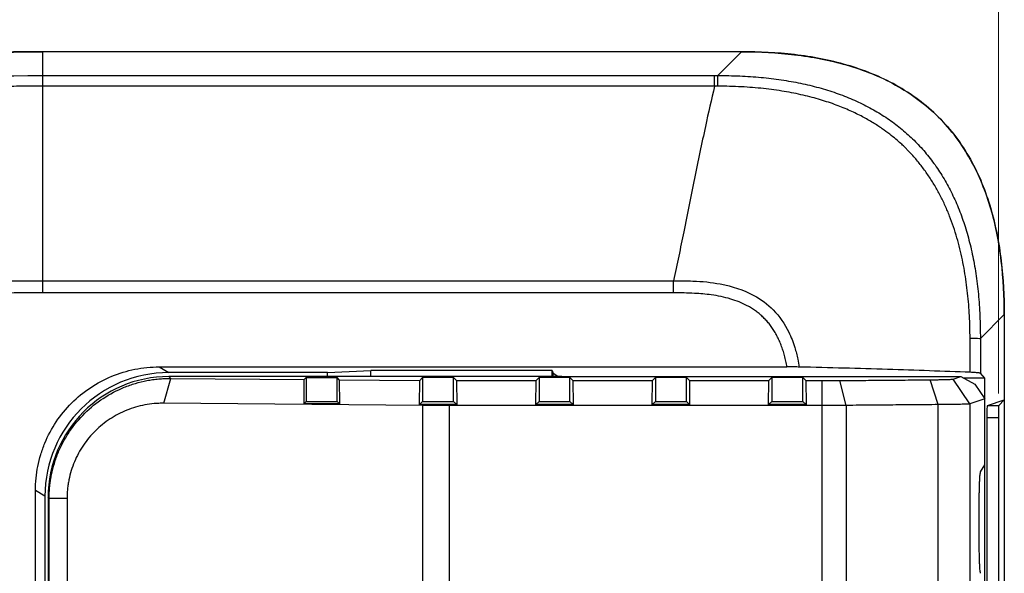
# Model space of a CAD drawing. Header units: millimetres. Extents: x 15 to 415, y 5 to 292.
# Tile 13 of 15: x 264 to 304, y 222 to 245. Entities that reach past the tile are written whole.
import ezdxf

# ---------------------------------------------------------------- set-up
doc = ezdxf.new("R2010")
doc.units = ezdxf.units.MM
doc.styles.add('SLDTEXTSTYLE0', font='TXT', dxfattribs={"width": 0.75})
doc.dimstyles.new('SLDDIMSTYLE0', dxfattribs={"dimtxt": 3.5, "dimasz": 3.302, "dimexe": 0, "dimexo": 0.0625, "dimgap": 0.875, "dimtad": 1, "dimdec": 1, "dimrnd": 1e-09, "dimzin": 4, "dimdsep": 46, "dimtxsty": 'SLDTEXTSTYLE0', "dimsah": 1, "dimcen": 0.09, "dimadec": 0, "dimazin": 1, "dimtfac": 1, "dimtdec": 1, "dimtofl": 0, "dimtmove": 0, "dimatfit": 3, "dimfxl": 1, "dimfrac": 2, "dimtolj": 1, "dimtzin": 12, "dimarcsym": 0})

# ---------------------------------------------------------------- blocks, each defined once
blk = doc.blocks.new('_D')
at = {"color": 7, "linetype": 'Continuous', "lineweight": 18}
for p, q in [((113.957, 230.386), (113.957, 261.935)), ((303.983, 229.82), (303.983, 261.935)), ((113.957, 260.935), (303.983, 260.935))]:
    blk.add_line(p, q, dxfattribs=at)
for points in [[(113.957, 260.935), (117.259, 260.427), (117.259, 261.443)], [(303.983, 260.935), (300.681, 261.443), (300.681, 260.427)]]:
    blk.add_solid(points, dxfattribs=at)
at = {"color": 7, "linetype": 'Continuous', "lineweight": 18, "insert": (204.396, 265.447), "char_height": 3.5, "attachment_point": 1, "style": 'SLDTEXTSTYLE0'}
blk.add_mtext('190.0', dxfattribs=at)

msp = doc.modelspace()

# ---------------------------------------------------------------- linework, layer by layer
at = {"color": 7, "linetype": 'Continuous', "lineweight": 25}
for p, q in [((264.781, 242.865), (264.781, 243.841)), ((293.442, 243.841), (264.781, 243.841)), ((293.442, 243.841), (292.466, 242.865)), ((264.781, 242.865), (292.339, 242.865)), ((292.339, 242.865), (292.466, 242.865)), ((292.339, 242.427), (264.781, 242.427)), ((264.781, 234.45), (290.651, 234.45)), ((290.651, 233.952), (264.781, 233.952)), ((303.24, 232.078), (304.222, 233.061)), ((304.222, 233.061), (304.222, 229.558)), ((303.24, 232.078), (303.239, 230.651)), ((269.557, 230.915), (269.95, 230.679)), ((269.557, 230.915), (295.307, 230.915)), ((276.462, 230.679), (269.95, 230.679)), ((276.462, 230.679), (278.24, 230.772)), ((276.462, 230.518), (276.462, 230.679)), ((285.67, 230.772), (278.24, 230.772)), ((278.24, 230.518), (278.24, 230.772)), ((285.67, 230.772), (285.715, 230.639)), ((285.67, 230.518), (285.67, 230.772)), ((285.916, 230.518), (285.715, 230.639)), ((285.715, 230.518), (285.715, 230.639)), ((303.43, 230.459), (303.239, 230.651)), ((269.745, 229.423), (270.03, 230.442)), ((269.953, 230.518), (270.03, 230.442)), ((286.075, 230.518), (269.953, 230.518)), ((270.03, 230.442), (275.51, 230.397)), ((275.498, 229.414), (275.51, 230.397)), ((275.586, 230.474), (275.51, 230.397)), ((275.586, 230.474), (276.856, 230.474)), ((275.586, 230.474), (275.586, 229.502)), ((276.944, 230.386), (276.856, 230.474)), ((276.856, 229.502), (276.856, 230.474)), ((276.944, 230.386), (276.957, 229.402)), ((276.944, 230.386), (280.246, 230.359)), ((280.234, 229.375), (280.246, 230.359)), ((280.361, 230.474), (280.246, 230.359)), ((280.361, 230.474), (280.361, 229.502)), ((281.631, 230.474), (280.361, 230.474)), ((281.631, 229.502), (281.631, 230.474)), ((281.753, 230.352), (281.631, 230.474)), ((281.753, 230.352), (281.764, 229.37)), ((281.753, 230.352), (285.015, 230.352)), ((285.004, 229.37), (285.015, 230.352)), ((285.137, 230.474), (285.015, 230.352)), ((285.137, 230.474), (285.137, 229.502)), ((286.407, 230.474), (285.137, 230.474)), ((286.075, 230.518), (302.443, 230.518)), ((286.407, 229.502), (286.407, 230.474)), ((286.528, 230.352), (286.407, 230.474)), ((286.528, 230.352), (286.539, 229.37)), ((286.528, 230.352), (289.79, 230.352)), ((289.779, 229.37), (289.79, 230.352)), ((289.912, 230.474), (289.79, 230.352)), ((289.912, 230.474), (289.912, 229.502)), ((291.182, 230.474), (289.912, 230.474)), ((291.182, 229.502), (291.182, 230.474)), ((291.303, 230.352), (291.182, 230.474)), ((291.303, 230.352), (291.314, 229.37)), ((291.303, 230.352), (294.566, 230.352)), ((294.554, 229.37), (294.566, 230.352)), ((294.687, 230.474), (294.566, 230.352)), ((294.687, 230.474), (294.687, 229.502)), ((295.957, 230.474), (294.687, 230.474)), ((295.957, 229.502), (295.957, 230.474)), ((296.079, 230.352), (295.957, 230.474)), ((296.079, 230.352), (296.09, 229.37)), ((296.079, 230.352), (296.748, 230.352)), ((296.748, 229.334), (296.748, 230.352)), ((297.738, 229.336), (297.475, 230.355)), ((301.513, 229.368), (301.181, 230.387)), ((302.128, 230.413), (302.443, 230.518)), ((302.802, 229.395), (302.128, 230.413)), ((302.443, 230.518), (303.019, 230.212)), ((303.43, 230.459), (302.553, 230.459)), ((303.019, 230.212), (303.424, 229.602)), ((303.43, 189.033), (303.43, 230.459)), ((280.376, 229.337), (269.745, 229.423)), ((275.498, 229.414), (275.586, 229.502)), ((276.957, 229.402), (275.498, 229.414)), ((275.586, 229.502), (276.856, 229.502)), ((276.957, 229.402), (276.856, 229.502)), ((280.234, 229.375), (280.361, 229.502)), ((280.361, 229.502), (281.631, 229.502)), ((281.764, 229.37), (281.631, 229.502)), ((285.004, 229.37), (285.137, 229.502)), ((285.137, 229.502), (286.407, 229.502)), ((286.539, 229.37), (286.407, 229.502)), ((289.779, 229.37), (289.912, 229.502)), ((289.912, 229.502), (291.182, 229.502)), ((291.314, 229.37), (291.182, 229.502)), ((294.554, 229.37), (294.687, 229.502)), ((294.687, 229.502), (295.957, 229.502)), ((296.09, 229.37), (295.957, 229.502)), ((303.424, 229.602), (302.802, 229.395)), ((302.802, 229.395), (302.802, 190.098)), ((303.424, 226.896), (303.424, 229.602)), ((303.53, 229.328), (304.222, 229.558)), ((303.992, 229.328), (304.222, 229.558)), ((304.222, 229.558), (304.222, 189.934)), ((280.387, 229.374), (280.234, 229.375)), ((280.376, 229.337), (280.387, 229.374)), ((280.376, 190.156), (280.376, 229.337)), ((281.45, 229.334), (281.45, 229.37)), ((281.764, 229.37), (281.45, 229.37)), ((296.748, 229.334), (281.45, 229.334)), ((281.45, 229.334), (281.45, 190.159)), ((286.539, 229.37), (285.004, 229.37)), ((291.314, 229.37), (289.779, 229.37)), ((296.09, 229.37), (294.554, 229.37)), ((296.748, 190.159), (296.748, 229.334)), ((297.738, 229.336), (297.738, 190.156)), ((301.513, 190.124), (301.513, 229.368)), ((303.53, 229.328), (303.992, 229.328)), ((303.503, 228.82), (303.503, 190.673)), ((303.983, 228.82), (303.503, 228.82)), ((303.983, 228.82), (303.983, 190.673)), ((303.251, 226.608), (303.424, 226.896)), ((264.874, 225.615), (264.485, 225.848)), ((264.874, 225.615), (264.874, 216.858)), ((265.045, 225.522), (265.001, 225.566)), ((265.001, 225.566), (265.001, 216.096)), ((265.779, 225.522), (265.045, 225.522)), ((265.045, 193.97), (265.045, 225.522)), ((265.779, 225.522), (265.779, 193.97)), ((303.196, 223.587), (303.196, 225.471))]:
    msp.add_line(p, q, dxfattribs=at)
for centre, major_axis, ratio, start_param, end_param in [((269.974, 225.592), (-4.381, 2.624), 0.99484, 5.254374, 6.820609), ((269.955, 225.565), (-3.503, 3.503), 0.999695, 5.497939, 7.068431), ((303.53, 228.82), (0, 0.508), 0.052408, 0.017453, 1.570796), ((303.992, 228.82), (0, 0.508), 0.017455, 0.017453, 1.570796)]:
    msp.add_ellipse(centre, major_axis=major_axis, ratio=ratio, start_param=start_param, end_param=end_param, dxfattribs=at)
for points, knots in [([(264.781, 243.841), (261.465, 243.841), (258.987, 243.66), (254.897, 243.143), (253.286, 242.806), (250.115, 242.174), (248.557, 241.876), (244.712, 241.439), (242.426, 241.301), (239.381, 241.301)], [0, 0, 0, 0, 0.25, 0.25, 0.5, 0.5, 0.75, 0.75, 1, 1, 1, 1]), ([(239.381, 241.296), (242.427, 241.296), (244.713, 241.435), (248.558, 241.872), (250.115, 242.169), (253.286, 242.801), (254.898, 243.138), (258.987, 243.656), (261.465, 243.836), (264.781, 243.836)], [0, 0, 0, 0, 0.25, 0.25, 0.5, 0.5, 0.75, 0.75, 1, 1, 1, 1]), ([(304.222, 233.061), (304.222, 233.793), (304.185, 234.526), (304.013, 235.972), (303.877, 236.687), (303.57, 237.742), (303.449, 238.09), (303.173, 238.764), (303.017, 239.091), (302.663, 239.726), (302.465, 240.034), (302.022, 240.623), (301.78, 240.902), (301.005, 241.675), (300.422, 242.107), (299.135, 242.823), (298.46, 243.091), (297.066, 243.496), (296.341, 243.633), (294.895, 243.805), (294.169, 243.841), (293.442, 243.841)], [0, 0, 0, 0, 0.125, 0.125, 0.25, 0.25, 0.3125, 0.3125, 0.375, 0.375, 0.4375, 0.4375, 0.5, 0.5, 0.625, 0.625, 0.75, 0.75, 0.875, 0.875, 1, 1, 1, 1]), ([(293.455, 243.836), (294.185, 243.836), (294.908, 243.8), (296.338, 243.631), (297.045, 243.498), (298.088, 243.198), (298.433, 243.081), (299.115, 242.806), (299.446, 242.649), (300.083, 242.297), (300.389, 242.102), (300.975, 241.666), (301.257, 241.424), (302.034, 240.652), (302.469, 240.071), (303.19, 238.786), (303.46, 238.111), (303.869, 236.715), (304.007, 235.99), (304.181, 234.538), (304.218, 233.808), (304.218, 233.074)], [0, 0, 0, 0, 0.125, 0.125, 0.25, 0.25, 0.3125, 0.3125, 0.375, 0.375, 0.4375, 0.4375, 0.5, 0.5, 0.625, 0.625, 0.75, 0.75, 0.875, 0.875, 1, 1, 1, 1]), ([(239.381, 240.323), (242.455, 240.324), (244.783, 240.464), (248.707, 240.91), (250.301, 241.215), (253.481, 241.849), (255.061, 242.179), (259.068, 242.687), (261.5, 242.865), (264.781, 242.865)], [0, 0, 0, 0, 0.25, 0.25, 0.5, 0.5, 0.75, 0.75, 1, 1, 1, 1]), ([(264.781, 242.427), (264.781, 242.55), (264.781, 242.66), (264.781, 242.814), (264.781, 242.857), (264.781, 242.865)], [0, 0, 0, 0, 0.5, 0.5, 1, 1, 1, 1]), ([(292.339, 242.427), (292.339, 242.555), (292.339, 242.662), (292.339, 242.813), (292.339, 242.857), (292.339, 242.865)], [0, 0, 0, 0, 0.5, 0.5, 1, 1, 1, 1]), ([(292.466, 242.865), (292.619, 242.864), (292.922, 242.862), (293.372, 242.847), (293.811, 242.822), (294.241, 242.788), (294.661, 242.743), (295.071, 242.688), (295.471, 242.623), (295.861, 242.549), (296.241, 242.464), (296.612, 242.369), (296.972, 242.264), (297.323, 242.149), (297.663, 242.023), (297.994, 241.888), (298.315, 241.742), (298.625, 241.586), (298.926, 241.42), (299.217, 241.244), (299.498, 241.058), (299.768, 240.861), (300.029, 240.654), (300.28, 240.437), (300.521, 240.209), (300.751, 239.971), (300.972, 239.723), (301.182, 239.464), (301.382, 239.195), (301.572, 238.915), (301.752, 238.625), (301.922, 238.325), (302.081, 238.014), (302.231, 237.692), (302.37, 237.36), (302.499, 237.018), (302.617, 236.664), (302.726, 236.301), (302.824, 235.926), (302.912, 235.541), (302.989, 235.146), (303.056, 234.739), (303.113, 234.322), (303.16, 233.894), (303.196, 233.456), (303.221, 233.006), (303.237, 232.546), (303.239, 232.235), (303.24, 232.078)], [0, 0, 0, 0, 0.026228, 0.051906, 0.077046, 0.101662, 0.125771, 0.149387, 0.172527, 0.195211, 0.217458, 0.239288, 0.260724, 0.281788, 0.302507, 0.322905, 0.343011, 0.362854, 0.382463, 0.401871, 0.421109, 0.440212, 0.459213, 0.478149, 0.497054, 0.515965, 0.534918, 0.55395, 0.573096, 0.592391, 0.611871, 0.63157, 0.651521, 0.671755, 0.692305, 0.713199, 0.734467, 0.756136, 0.778232, 0.800779, 0.823802, 0.847321, 0.87136, 0.895938, 0.921073, 0.946784, 0.973087, 1, 1, 1, 1]), ([(292.47, 242.427), (292.469, 242.55), (292.469, 242.66), (292.468, 242.814), (292.467, 242.857), (292.466, 242.865)], [0, 0, 0, 0, 0.5, 0.5, 1, 1, 1, 1]), ([(264.781, 242.427), (264.461, 242.426), (263.834, 242.424), (262.914, 242.408), (262.033, 242.383), (261.192, 242.348), (260.39, 242.305), (259.454, 242.241), (257.91, 242.105), (255.985, 241.857), (253.852, 241.474), (252.514, 241.21), (251.673, 241.045), (251.268, 240.966), (250.682, 240.852), (249.914, 240.709), (248.962, 240.545), (247.824, 240.374), (246.498, 240.211), (244.984, 240.07), (243.282, 239.964), (241.394, 239.895), (240.072, 239.888), (239.381, 239.884)], [0, 0, 0, 0, 0.037533, 0.073525, 0.107977, 0.140888, 0.172259, 0.20209, 0.250972, 0.354034, 0.42958, 0.505083, 0.513979, 0.530096, 0.553431, 0.583984, 0.621752, 0.666743, 0.718959, 0.778391, 0.84504, 0.91891, 1, 1, 1, 1]), ([(264.781, 234.45), (264.781, 235.881), (264.781, 238.611), (264.781, 241.203), (264.781, 242.427)], [0.0264969, 0.0264969, 0.0264969, 0.0264969, 0.5, 0.9493809, 0.9493809, 0.9493809, 0.9493809]), ([(292.339, 242.427), (292.208, 241.884), (291.927, 240.643), (291.519, 238.657), (291.097, 236.542), (290.8, 235.126), (290.651, 234.45)], [0.0264963, 0.0264963, 0.0264963, 0.0264963, 0.2258858, 0.4758858, 0.7258858, 0.9493895, 0.9493895, 0.9493895, 0.9493895]), ([(302.817, 232.093), (302.815, 232.246), (302.811, 232.552), (302.793, 233.012), (302.763, 233.473), (302.72, 233.933), (302.664, 234.393), (302.593, 234.851), (302.507, 235.308), (302.404, 235.761), (302.283, 236.211), (302.143, 236.656), (301.983, 237.094), (301.801, 237.524), (301.598, 237.945), (301.371, 238.354), (301.121, 238.749), (300.848, 239.13), (300.552, 239.493), (300.307, 239.759), (300.112, 239.952), (299.961, 240.093), (299.761, 240.267), (299.508, 240.47), (299.198, 240.696), (298.827, 240.937), (298.392, 241.185), (297.888, 241.431), (297.315, 241.665), (296.672, 241.88), (295.96, 242.068), (295.179, 242.223), (294.332, 242.337), (293.422, 242.411), (292.794, 242.422), (292.47, 242.427)], [0, 0, 0, 0, 0.027394, 0.05485, 0.082362, 0.109927, 0.137548, 0.165214, 0.192916, 0.22065, 0.248421, 0.27623, 0.304059, 0.331896, 0.359741, 0.387614, 0.415513, 0.443424, 0.471339, 0.499257, 0.508092, 0.520423, 0.536255, 0.555593, 0.578444, 0.604807, 0.634671, 0.668035, 0.704926, 0.74535, 0.789271, 0.836702, 0.887648, 0.942078, 1, 1, 1, 1]), ([(239.381, 231.912), (239.727, 231.913), (240.435, 231.915), (241.523, 231.933), (242.662, 231.967), (243.85, 232.021), (245.088, 232.101), (246.375, 232.214), (247.709, 232.366), (249.088, 232.567), (250.51, 232.822), (252.072, 233.148), (253.762, 233.516), (255.576, 233.861), (257.406, 234.114), (259.245, 234.288), (261.089, 234.39), (262.935, 234.444), (264.166, 234.448), (264.781, 234.45)], [0, 0, 0, 0, 0.040535, 0.083059, 0.127571, 0.174073, 0.222562, 0.273041, 0.325509, 0.379965, 0.436413, 0.494851, 0.567023, 0.639189, 0.711349, 0.783508, 0.855671, 0.927835, 1, 1, 1, 1]), ([(290.651, 234.45), (290.918, 234.449), (291.561, 234.447), (292.686, 234.339), (293.844, 233.977), (294.816, 233.267), (295.348, 232.485), (295.622, 231.772), (295.747, 231.287), (295.793, 231.016), (295.812, 230.909)], [0, 0, 0, 0, 0.1145392, 0.2761182, 0.4841702, 0.6263712, 0.7851617, 0.8819049, 0.9536052, 1, 1, 1, 1]), ([(264.781, 233.952), (264.433, 233.951), (263.752, 233.949), (262.751, 233.934), (261.792, 233.908), (260.877, 233.872), (260.003, 233.826), (259.173, 233.769), (258.095, 233.678), (256.772, 233.527), (255.31, 233.305), (253.746, 232.995), (252.381, 232.705), (251.103, 232.439), (250.159, 232.261), (249.236, 232.102), (248.334, 231.962), (247.454, 231.841), (246.595, 231.739), (245.38, 231.62), (243.742, 231.51), (241.618, 231.428), (240.145, 231.418), (239.381, 231.413)], [0, 0, 0, 0, 0.040787, 0.079912, 0.11738, 0.153197, 0.187369, 0.219902, 0.250805, 0.314215, 0.375966, 0.424166, 0.501101, 0.539622, 0.577177, 0.613777, 0.64943, 0.684148, 0.717942, 0.750825, 0.827354, 0.910389, 1, 1, 1, 1]), ([(295.307, 230.915), (295.293, 230.994), (295.264, 231.149), (295.209, 231.376), (295.145, 231.593), (295.072, 231.8), (294.991, 231.998), (294.9, 232.185), (294.8, 232.363), (294.691, 232.531), (294.574, 232.689), (294.447, 232.837), (294.311, 232.975), (294.167, 233.103), (294.013, 233.221), (293.85, 233.328), (293.525, 233.514), (292.979, 233.728), (292.246, 233.878), (291.458, 233.943), (290.94, 233.949), (290.651, 233.952)], [0, 0, 0, 0, 0.038799, 0.076362, 0.112769, 0.148111, 0.182483, 0.215995, 0.248762, 0.280908, 0.312566, 0.343875, 0.374978, 0.406025, 0.437162, 0.468538, 0.500298, 0.618084, 0.749719, 0.860499, 1, 1, 1, 1]), ([(302.82, 230.692), (302.82, 230.918), (302.819, 231.147), (302.818, 231.613), (302.819, 231.851), (302.817, 232.093)], [0, 0, 0, 0, 0.5, 0.5, 1, 1, 1, 1]), ([(302.817, 232.093), (302.936, 232.091), (303.042, 232.089), (303.191, 232.084), (303.232, 232.081), (303.24, 232.078)], [0, 0, 0, 0, 0.5, 0.5, 1, 1, 1, 1]), ([(264.485, 225.848), (264.485, 226.183), (264.517, 226.513), (264.613, 226.998), (264.653, 227.159), (264.749, 227.478), (264.806, 227.636), (264.996, 228.096), (265.152, 228.387), (265.52, 228.938), (265.734, 229.199), (266.202, 229.666), (266.457, 229.876), (267.011, 230.246), (267.306, 230.403), (267.917, 230.655), (268.236, 230.752), (268.891, 230.882), (269.222, 230.915), (269.557, 230.915)], [0, 0, 0, 0, 0.125, 0.125, 0.1875, 0.1875, 0.25, 0.25, 0.375, 0.375, 0.5, 0.5, 0.625, 0.625, 0.75, 0.75, 0.875, 0.875, 1, 1, 1, 1]), ([(295.812, 230.909), (295.779, 230.91), (295.715, 230.911), (295.616, 230.913), (295.515, 230.914), (295.411, 230.915), (295.342, 230.915), (295.307, 230.915)], [0, 0, 0, 0, 0.201129, 0.40031, 0.598924, 0.798363, 1, 1, 1, 1]), ([(302.82, 230.692), (301.728, 230.734), (300.596, 230.774), (298.258, 230.847), (297.057, 230.88), (295.812, 230.909)], [0, 0, 0, 0, 0.5, 0.5, 1, 1, 1, 1]), ([(303.239, 230.651), (303.237, 230.652), (303.232, 230.655), (303.215, 230.66), (303.191, 230.665), (303.158, 230.669), (303.11, 230.674), (303.039, 230.68), (302.939, 230.686), (302.86, 230.69), (302.82, 230.692)], [0, 0, 0, 0, 0.1008176, 0.2004121, 0.299551, 0.3990126, 0.4995677, 0.6665137, 0.8321094, 1, 1, 1, 1]), ([(265.045, 225.522), (265.046, 225.587), (265.047, 225.716), (265.059, 225.91), (265.078, 226.104), (265.105, 226.296), (265.157, 226.583), (265.252, 226.961), (265.417, 227.417), (265.627, 227.857), (265.964, 228.413), (266.487, 229.042), (267.248, 229.655), (267.969, 230.032), (268.581, 230.246), (268.974, 230.341), (269.295, 230.395), (269.53, 230.422), (269.777, 230.44), (269.94, 230.441), (270.03, 230.442)], [0, 0, 0, 0, 0.024127, 0.048277, 0.072458, 0.096673, 0.12093, 0.181273, 0.242367, 0.302991, 0.364947, 0.488916, 0.614592, 0.741869, 0.80608, 0.870548, 0.901425, 0.935219, 0.964505, 1, 1, 1, 1]), ([(296.748, 230.352), (296.773, 230.352), (296.823, 230.352), (296.947, 230.353), (297.108, 230.353), (297.271, 230.354), (297.389, 230.354), (297.446, 230.355), (297.475, 230.355)], [0, 0, 0, 0, 0.099203, 0.200053, 0.499965, 0.74994, 0.874966, 1, 1, 1, 1]), ([(297.475, 230.355), (297.633, 230.356), (297.95, 230.359), (298.421, 230.362), (298.889, 230.366), (299.509, 230.371), (300.277, 230.378), (300.88, 230.384), (301.181, 230.387)], [0, 0, 0, 0, 0.124963, 0.249935, 0.374941, 0.500005, 0.750002, 1, 1, 1, 1]), ([(301.181, 230.387), (301.215, 230.387), (301.282, 230.388), (301.41, 230.389), (301.56, 230.392), (301.719, 230.395), (301.855, 230.398), (301.966, 230.402), (302.05, 230.405), (302.096, 230.409), (302.12, 230.411), (302.125, 230.413), (302.128, 230.413)], [0, 0, 0, 0, 0.062397, 0.125038, 0.250018, 0.375, 0.499984, 0.62497, 0.749958, 0.874948, 0.937451, 1, 1, 1, 1]), ([(269.745, 229.423), (269.68, 229.423), (269.55, 229.422), (269.291, 229.405), (268.97, 229.361), (268.592, 229.27), (268.226, 229.143), (267.873, 228.981), (267.539, 228.785), (267.226, 228.557), (266.937, 228.3), (266.675, 228.016), (266.443, 227.707), (266.242, 227.377), (266.075, 227.029), (265.944, 226.666), (265.864, 226.353), (265.82, 226.099), (265.796, 225.908), (265.781, 225.715), (265.78, 225.586), (265.779, 225.522)], [0, 0, 0, 0, 0.0329343, 0.0659162, 0.1316515, 0.1971062, 0.2621755, 0.3267662, 0.3908031, 0.454229, 0.5170107, 0.5791371, 0.6406243, 0.7015119, 0.7618659, 0.8217732, 0.8813412, 0.9109958, 0.9407136, 0.9703529, 1, 1, 1, 1]), ([(302.802, 229.395), (302.798, 229.394), (302.791, 229.393), (302.772, 229.391), (302.747, 229.39), (302.72, 229.388), (302.668, 229.386), (302.579, 229.383), (302.424, 229.379), (302.236, 229.376), (302.012, 229.373), (301.773, 229.37), (301.598, 229.369), (301.513, 229.368)], [0, 0, 0, 0, 0.059333, 0.11401, 0.164032, 0.209399, 0.250109, 0.3808, 0.500077, 0.63264, 0.760148, 0.882602, 1, 1, 1, 1]), ([(281.45, 229.334), (281.398, 229.334), (281.293, 229.334), (281.137, 229.334), (280.981, 229.334), (280.827, 229.335), (280.674, 229.335), (280.523, 229.336), (280.425, 229.337), (280.376, 229.337)], [0, 0, 0, 0, 0.140875, 0.282411, 0.424607, 0.567464, 0.710982, 0.85516, 1, 1, 1, 1]), ([(297.738, 229.336), (297.693, 229.336), (297.602, 229.336), (297.462, 229.335), (297.321, 229.335), (297.179, 229.334), (297.036, 229.334), (296.892, 229.334), (296.796, 229.334), (296.748, 229.334)], [0, 0, 0, 0, 0.144528, 0.288499, 0.431913, 0.57477, 0.71707, 0.858813, 1, 1, 1, 1]), ([(301.513, 229.368), (301.336, 229.367), (300.984, 229.363), (300.45, 229.358), (299.914, 229.354), (299.374, 229.349), (298.831, 229.345), (298.287, 229.34), (297.921, 229.338), (297.738, 229.336)], [0, 0, 0, 0, 0.143995, 0.287611, 0.430847, 0.573704, 0.716182, 0.858281, 1, 1, 1, 1]), ([(303.196, 225.471), (303.196, 225.506), (303.196, 225.577), (303.197, 225.717), (303.2, 225.887), (303.205, 226.077), (303.212, 226.246), (303.22, 226.389), (303.229, 226.5), (303.238, 226.563), (303.245, 226.595), (303.249, 226.604), (303.251, 226.608)], [0, 0, 0, 0, 0.062419, 0.125022, 0.249921, 0.374841, 0.499789, 0.624769, 0.749779, 0.874814, 0.937406, 1, 1, 1, 1]), ([(303.251, 222.451), (303.249, 222.455), (303.245, 222.463), (303.238, 222.495), (303.229, 222.558), (303.22, 222.669), (303.212, 222.812), (303.205, 222.981), (303.2, 223.171), (303.197, 223.341), (303.196, 223.481), (303.196, 223.552), (303.196, 223.587)], [0, 0, 0, 0, 0.062503, 0.125186, 0.250221, 0.375231, 0.500211, 0.625159, 0.75008, 0.874978, 0.93749, 1, 1, 1, 1])]:
    msp.add_open_spline(points, degree=3, knots=knots, dxfattribs=at)
for points in [[(292.47, 242.427), (292.426, 242.427), (292.383, 242.427), (292.339, 242.427)], [(264.781, 233.952), (264.781, 234.122), (264.781, 234.295), (264.781, 234.45)], [(290.651, 233.952), (290.651, 234.123), (290.651, 234.294), (290.651, 234.45)], [(281.45, 229.37), (281.083, 229.37), (280.719, 229.371), (280.387, 229.374)], [(264.536, 193.674), (264.511, 204.397), (264.495, 215.122), (264.485, 225.848)]]:
    msp.add_open_spline(points, degree=3, dxfattribs=at)

# ---------------------------------------------------------------- dimensions: what is measured, and where the dimension line sits
at = {"color": 7, "linetype": 'Continuous', "lineweight": 18}
dim = msp.add_linear_dim(base=(303.983, 260.935), p1=(113.957, 229.386), p2=(303.983, 228.82), dimstyle='SLDDIMSTYLE0', dxfattribs=at)
dim.commit()
dim.dimension.update_dxf_attribs({"geometry": '_D', "text_midpoint": (210.214, 260.935), "dimtype": 160})

doc.saveas('drawing.dxf')
